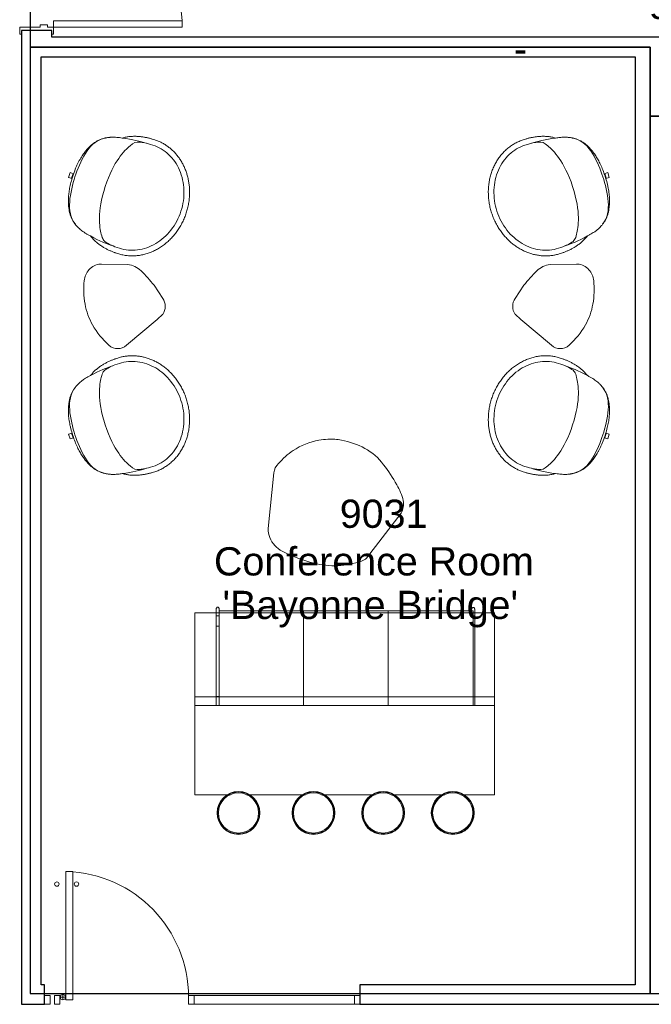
# Model space of a CAD drawing. Header units: inches. Extents: x -1 to 4727, y -3 to 1727.
# Tile 146 of 163: x 4159 to 4336, y 648 to 924. Entities that reach past the tile are written whole.
import ezdxf

# ---------------------------------------------------------------- set-up
doc = ezdxf.new("R2010")
doc.units = ezdxf.units.IN
doc.header["$LTSCALE"] = 42
doc.header["$MEASUREMENT"] = 0
doc.layers.get('0').update_dxf_attribs({"linetype": 'CONTINUOUS'})
for name, color, linetype in [('I-DOOR', 9, 'CONTINUOUS'), ('I-FURN', 8, 'CONTINUOUS'), ('I-FURN-CHAR', 9, 'CONTINUOUS'), ('I-GLAZ', 8, 'CONTINUOUS'), ('I-WALL', 8, 'CONTINUOUS'), ('Room Names & IDs', 7, 'CONTINUOUS'), ('triLabelLayer', 7, 'CONTINUOUS'), ('triSpaceLayer', 7, 'CONTINUOUS')]:
    doc.layers.add(name, color=color, linetype=linetype)
doc.styles.add('PDF Helvetica', font='Helvetica.ttf')
doc.styles.get("Standard").update_dxf_attribs({"font": 'romans.shx'})

# ---------------------------------------------------------------- blocks, each defined once
blk = doc.blocks.new('Door CW - Single - Offset Pivot Hinge - Single Swing - w Rails - Default - Interior CISCO-7565961-FURNITURE PLAN - FLOOR 09 - EAST')
at = {"lineweight": 9}
for p, q in [((14.38, -35.92), (14.38, 0)), ((14.38, 0), (16.37, 0)), ((16.37, -35.92), (16.37, 0)), ((17.19, -1.5), (17.19, 0)), ((16.44, -0.75), (17.94, -0.75)), ((14.38, -35.92), (16.37, -35.92))]:
    blk.add_line(p, q, dxfattribs=at)
for centre, radius in [((17.19, -0.75), 0.75), ((13.37, -32.42), 0.625), ((18.87, -32.42), 0.625)]:
    blk.add_circle(centre, radius, dxfattribs=at)
blk.add_arc((17.19, -0.75), 35.19, 180, 268.2697, dxfattribs=at)
blk = doc.blocks.new('Rectangular Mullion - IOC - Typical-7565963-FURNITURE PLAN - FLOOR 09 - EAST')
at = {"lineweight": 18}
for p, q in [((-0.78125, 1.25), (0.78125, 1.25)), ((-0.78125, -1.25), (-0.78125, 1.25)), ((0.78125, 1.25), (0.78125, -1.25)), ((0.78125, -1.25), (-0.78125, -1.25))]:
    blk.add_line(p, q, dxfattribs=at)
blk = doc.blocks.new('Rectangular Mullion - IOC - Typical-6167543-FURNITURE PLAN - FLOOR 09 - EAST')
at = {"lineweight": 9}
for p, q in [((4470.72, 1267.12), (4515.6, 1267.12)), ((4470.72, 1264.62), (4515.6, 1264.62))]:
    blk.add_line(p, q, dxfattribs=at)
blk = doc.blocks.new('Rectangular Mullion - IOC - Typical-7565964-FURNITURE PLAN - FLOOR 09 - EAST')
at = {"lineweight": 18}
for p, q in [((0, 1.25), (-1.5625, 1.25)), ((-1.5625, 1.25), (-1.5625, -1.25)), ((0, -1.25), (0, 1.25)), ((-1.5625, -1.25), (0, -1.25))]:
    blk.add_line(p, q, dxfattribs=at)
blk = doc.blocks.new('Rectangular Mullion - IOC - Typical-7565970-FURNITURE PLAN - FLOOR 09 - EAST')
at = {"lineweight": 18}
for p, q in [((-1.5625, 1.25), (0, 1.25)), ((-1.5625, -1.25), (-1.5625, 1.25)), ((0, 1.25), (0, -1.25)), ((0, -1.25), (-1.5625, -1.25))]:
    blk.add_line(p, q, dxfattribs=at)
blk = doc.blocks.new('Bernhardt-Design_Table_Clue_L38 - CL38-5296646-ILLUSTRATIVE PLAN - FLOOR 09 _PRI_09 Copy 2')
at = {"lineweight": 9}
for p, q in [((-16.72, -7.01), (-15.14, 8.58)), ((20.48, -2.73), (10.84, -15.36))]:
    blk.add_line(p, q, dxfattribs=at)
for centre, radius, start, end in [((0.78, -0.9), 18.89, 100.1573, 123.8427), ((0.78, -0.9), 18.89, 92.3617, 100.1573), ((0.57, -0.44), 18.43, 79.8427, 91.771), ((0.04, -3.38), 21.42, 61.2608, 79.8427), ((1.35, -1.75), 19.92, 123.8427, 139.7135), ((2.48, 1.06), 16.35, 36.7392, 61.2608), ((-11.21, 8.19), 3.95, 131.7781, 174.2219), ((-9, -9.15), 31.68, 26.884, 39.116), ((5.53, -3.23), 16.1, 14.5224, 31.4776), ((15.76, -0.06), 5.43, 330.5277, 9.25), ((-10.75, -7.3), 5.98, 177.2782, 202.3616), ((-9.38, -6.74), 7.45, 202.3616, 242.9493), ((6.91, 25.16), 43.27, 242.9493, 255.5058), ((1.79, 5.36), 22.82, 272.4942, 289.5058), ((7.7, -11.34), 5.1, 289.5058, 308.0148), ((1.79, 5.36), 22.82, 255.5058, 272.4942)]:
    blk.add_arc(centre, radius, start, end, dxfattribs=at)
blk = doc.blocks.new('Bernhardt_Design-Chair-Lounge-Mitt - 5720-1472952-ILLUSTRATIVE PLAN - FLOOR 09 _PRI_09 Copy 2')
at = {"lineweight": 9}
for p, q in [((0.69, 17.66), (-0.69, 17.66)), ((-0.69, 17.66), (-0.69, 16.65)), ((0.69, 16.8), (-0.69, 16.8)), ((0.69, 16.65), (0.69, 17.66))]:
    blk.add_line(p, q, dxfattribs=at)
blk.add_arc((0, -10.14), 26.8, 88.53, 91.47, dxfattribs=at)
for points, knots in [([(0, 16.66), (-0.65, 16.66), (-1.89, 16.62), (-3.53, 16.47), (-4.98, 16.23), (-6.25, 15.93), (-7.37, 15.58), (-8.69, 15.06), (-9.66, 14.57), (-10.39, 14.1), (-10.77, 13.83), (-11.12, 13.54), (-11.45, 13.24), (-11.77, 12.91), (-12.07, 12.57), (-12.31, 12.26), (-12.5, 12), (-12.64, 11.8), (-12.78, 11.59), (-12.92, 11.37), (-13.05, 11.14), (-13.18, 10.9), (-13.31, 10.65), (-13.47, 10.29), (-13.67, 9.82), (-13.89, 9.18), (-14.09, 8.47), (-14.27, 7.68), (-14.38, 7.09), (-14.42, 6.78)], [0, 0, 0, 0, 0.058824, 0.117647, 0.176471, 0.235294, 0.294118, 0.352941, 0.470588, 0.503676, 0.536765, 0.569853, 0.602941, 0.636029, 0.669118, 0.702206, 0.71875, 0.735294, 0.751838, 0.768382, 0.784926, 0.801471, 0.818015, 0.834559, 0.867647, 0.900735, 0.933824, 0.966912, 1, 1, 1, 1]), ([(14.42, 6.78), (14.38, 7.05), (14.29, 7.58), (14.13, 8.3), (13.98, 8.84), (13.86, 9.25), (13.73, 9.63), (13.6, 9.99), (13.46, 10.32), (13.35, 10.56), (13.24, 10.79), (13.12, 11.01), (13, 11.22), (12.85, 11.49), (12.64, 11.8), (12.31, 12.27), (11.88, 12.81), (11.31, 13.38), (10.67, 13.92), (9.92, 14.42), (9.03, 14.89), (8.18, 15.27), (7.42, 15.55), (6.82, 15.76), (6.16, 15.95), (5.46, 16.12), (4.7, 16.27), (3.89, 16.41), (3.02, 16.52), (1.78, 16.63), (0.74, 16.66), (0, 16.66)], [0, 0, 0, 0, 0.029412, 0.058824, 0.088235, 0.102941, 0.117647, 0.147059, 0.161765, 0.176471, 0.191176, 0.205882, 0.220588, 0.235294, 0.264706, 0.294118, 0.352941, 0.411765, 0.470588, 0.536765, 0.602941, 0.669118, 0.702206, 0.735294, 0.768382, 0.801471, 0.834559, 0.867647, 0.900735, 0.933824, 1, 1, 1, 1]), ([(0, 16.02), (-2.08, 16.02), (-7.67, 15.63), (-11.27, 13.76), (-12.61, 11.82)], [0, 0, 0, 0, 0.3261237, 0.6598167, 0.6598167, 0.6598167, 0.6598167]), ([(0, 16.02), (2.08, 16.02), (7.67, 15.63), (11.27, 13.76), (12.61, 11.82)], [0, 0, 0, 0, 0.3261237, 0.6598167, 0.6598167, 0.6598167, 0.6598167]), ([(-14.42, 6.78), (-14.63, 6.47), (-14.91, 6.01), (-15.24, 5.38), (-15.47, 4.91), (-15.67, 4.44), (-15.84, 3.96), (-16, 3.48), (-16.14, 3.01), (-16.26, 2.54), (-16.37, 2.07), (-16.45, 1.61), (-16.53, 1.16), (-16.59, 0.72), (-16.64, 0.29), (-16.68, -0.13), (-16.71, -0.54), (-16.73, -0.93), (-16.75, -1.42), (-16.75, -1.78), (-16.75, -2)], [0, 0, 0, 0, 0.1, 0.15, 0.2, 0.25, 0.3, 0.35, 0.4, 0.45, 0.5, 0.55, 0.6, 0.65, 0.7, 0.75, 0.8, 0.85, 0.9, 1, 1, 1, 1]), ([(-15.18, -2), (-15.17, 0), (-14.73, 2.77), (-13.82, 3.76), (-7.6, 7.1), (0, 7.1)], [0, 0, 0, 0, 0.1710407, 0.4825883, 0.9272258, 0.9272258, 0.9272258, 0.9272258]), ([(15.18, -2), (15.17, 0), (14.73, 2.77), (13.82, 3.76), (7.6, 7.1), (0, 7.1)], [0, 0, 0, 0, 0.1710407, 0.4825883, 0.9272258, 0.9272258, 0.9272258, 0.9272258]), ([(16.75, -2), (16.75, -1.78), (16.75, -1.42), (16.73, -0.93), (16.71, -0.54), (16.68, -0.13), (16.64, 0.29), (16.59, 0.72), (16.53, 1.16), (16.45, 1.61), (16.37, 2.07), (16.26, 2.54), (16.14, 3.01), (16, 3.48), (15.84, 3.96), (15.67, 4.44), (15.47, 4.91), (15.24, 5.38), (14.91, 6.01), (14.63, 6.47), (14.42, 6.78)], [0, 0, 0, 0, 0.1, 0.15, 0.2, 0.25, 0.3, 0.35, 0.4, 0.45, 0.5, 0.55, 0.6, 0.65, 0.7, 0.75, 0.8, 0.85, 0.9, 1, 1, 1, 1]), ([(-16.75, -2), (-16.75, -2.41), (-16.71, -3.23), (-16.54, -4.43), (-16.3, -5.43), (-16.06, -6.21), (-15.85, -6.79), (-15.61, -7.36), (-15.34, -7.93), (-15.05, -8.48), (-14.74, -9.02), (-14.39, -9.55), (-14.03, -10.07), (-13.63, -10.57), (-13.22, -11.06), (-12.79, -11.53), (-12.33, -11.99), (-11.85, -12.43), (-11.35, -12.86), (-10.83, -13.26), (-10.29, -13.64), (-9.73, -14.01), (-9.16, -14.35), (-8.58, -14.67), (-7.97, -14.98), (-7.36, -15.26), (-6.73, -15.51), (-6.09, -15.74), (-5.44, -15.95), (-4.78, -16.14), (-4.11, -16.3), (-3.44, -16.44), (-2.76, -16.55), (-2.07, -16.64), (-1.38, -16.7), (-0.69, -16.74), (0, -16.75), (0.69, -16.74), (1.38, -16.7), (2.07, -16.64), (2.76, -16.55), (3.44, -16.44), (4.11, -16.3), (4.78, -16.14), (5.44, -15.95), (6.09, -15.74), (6.89, -15.45), (7.82, -15.06), (8.7, -14.61), (9.38, -14.23), (10.04, -13.82), (10.84, -13.26), (11.73, -12.55), (12.43, -11.9), (12.95, -11.36), (13.45, -10.8), (14.03, -10.07), (14.56, -9.31), (14.93, -8.69), (15.29, -8.04), (15.68, -7.22), (16.07, -6.22), (16.37, -5.18), (16.59, -4.13), (16.72, -3.07), (16.75, -2.36), (16.75, -2)], [0, 0, 0, 0, 0.026316, 0.052632, 0.078947, 0.092105, 0.105263, 0.118421, 0.131579, 0.144737, 0.157895, 0.171053, 0.184211, 0.197368, 0.210526, 0.223684, 0.236842, 0.25, 0.263158, 0.276316, 0.289474, 0.302632, 0.315789, 0.328947, 0.342105, 0.355263, 0.368421, 0.381579, 0.394737, 0.407895, 0.421053, 0.434211, 0.447368, 0.460526, 0.473684, 0.486842, 0.5, 0.513158, 0.526316, 0.539474, 0.552632, 0.565789, 0.578947, 0.592105, 0.605263, 0.618421, 0.631579, 0.654605, 0.677632, 0.689145, 0.700658, 0.723684, 0.746711, 0.769737, 0.78125, 0.792763, 0.815789, 0.838816, 0.850329, 0.861842, 0.884868, 0.907895, 0.930921, 0.953947, 0.976974, 1, 1, 1, 1])]:
    blk.add_open_spline(points, degree=3, knots=knots, dxfattribs=at)
for points in [[(-14.42, 6.78), (-14.96, 4.01), (-15.11, 1.58), (-15.11, 0)], [(14.42, 6.78), (14.96, 4.01), (15.11, 1.58), (15.11, 0)], [(-15.18, -2), (-15.18, -2.85), (-14.99, -4.55), (-14.14, -7), (-12.76, -9.29), (-10.88, -11.31), (-8.56, -12.98), (-5.91, -14.23), (-3.02, -15), (0, -15.26), (3.02, -15), (5.91, -14.23), (8.56, -12.98), (10.88, -11.31), (12.76, -9.29), (14.14, -7), (14.99, -4.55), (15.18, -2.85), (15.18, -2)]]:
    blk.add_open_spline(points, degree=3, dxfattribs=at)
blk = doc.blocks.new('Bernhardt-Design_Table_Clue_L23 _3_ - CL23-5299821-ILLUSTRATIVE PLAN - FLOOR 09 _PRI_09 Copy 2')
at = {"lineweight": 9}
for p, q in [((11.18, 5.72), (11.18, 5.44)), ((11.05, -1.95), (11.18, 5.44)), ((-11.53, -1.58), (-4.3, -10.2)), ((-4.3, -10.2), (-2.88, -11.73)), ((1.59, -11.73), (5.25, -9.31))]:
    blk.add_line(p, q, dxfattribs=at)
for centre, radius, start, end in [((3.07, -7.67), 17.94, 99.8614, 119.7864), ((4.09, -13.51), 23.88, 84.1386, 99.8614), ((5.95, 4.64), 5.63, 49.3442, 84.1386), ((6.7, 5.51), 4.48, 2.6558, 49.3442), ((5.74, -12.33), 23.32, 119.7864, 137.7967), ((-8.82, 0.87), 3.66, 137.7967, 222.2033), ((5.08, -1.43), 5.99, 314.9255, 355.0745), ((-26.22, 29.95), 50.31, 308.7088, 314.9255), ((-0.65, -8.61), 3.84, 234.3862, 305.6138)]:
    blk.add_arc(centre, radius, start, end, dxfattribs=at)
blk = doc.blocks.new('Bernhardt_Design-Chair-Lounge-Mitt - 5720-2144713-ILLUSTRATIVE PLAN - FLOOR 09 _PRI_09 Copy 2')
at = {"lineweight": 9}
for p, q in [((-0.69, -17.66), (-0.69, -16.65)), ((0.69, -16.8), (-0.69, -16.8)), ((0.69, -17.66), (-0.69, -17.66)), ((0.69, -16.65), (0.69, -17.66))]:
    blk.add_line(p, q, dxfattribs=at)
blk.add_arc((0, 10.14), 26.8, 268.53, 271.47, dxfattribs=at)
for points, knots in [([(-16.75, 2), (-16.75, 2.36), (-16.72, 3.07), (-16.59, 4.13), (-16.37, 5.18), (-16.07, 6.22), (-15.68, 7.22), (-15.29, 8.04), (-14.93, 8.69), (-14.56, 9.31), (-14.03, 10.07), (-13.45, 10.8), (-12.95, 11.36), (-12.43, 11.9), (-11.73, 12.55), (-10.84, 13.26), (-10.04, 13.82), (-9.38, 14.23), (-8.7, 14.61), (-7.82, 15.06), (-6.89, 15.45), (-6.09, 15.74), (-5.44, 15.95), (-4.78, 16.14), (-4.11, 16.3), (-3.44, 16.44), (-2.76, 16.55), (-2.07, 16.64), (-1.38, 16.7), (-0.69, 16.74), (0, 16.75), (0.69, 16.74), (1.38, 16.7), (2.07, 16.64), (2.76, 16.55), (3.44, 16.44), (4.11, 16.3), (4.78, 16.14), (5.44, 15.95), (6.09, 15.74), (6.73, 15.51), (7.36, 15.26), (7.97, 14.98), (8.58, 14.67), (9.16, 14.35), (9.73, 14.01), (10.29, 13.64), (10.83, 13.26), (11.35, 12.86), (11.85, 12.43), (12.33, 11.99), (12.79, 11.53), (13.22, 11.06), (13.63, 10.57), (14.03, 10.07), (14.39, 9.55), (14.74, 9.02), (15.05, 8.48), (15.34, 7.93), (15.61, 7.36), (15.85, 6.79), (16.06, 6.21), (16.3, 5.43), (16.54, 4.43), (16.71, 3.23), (16.75, 2.41), (16.75, 2)], [-1, -1, -1, -1, -0.976974, -0.953947, -0.930921, -0.907895, -0.884868, -0.861842, -0.850329, -0.838816, -0.815789, -0.792763, -0.78125, -0.769737, -0.746711, -0.723684, -0.700658, -0.689145, -0.677632, -0.654605, -0.631579, -0.618421, -0.605263, -0.592105, -0.578947, -0.565789, -0.552632, -0.539474, -0.526316, -0.513158, -0.5, -0.486842, -0.473684, -0.460526, -0.447368, -0.434211, -0.421053, -0.407895, -0.394737, -0.381579, -0.368421, -0.355263, -0.342105, -0.328947, -0.315789, -0.302632, -0.289474, -0.276316, -0.263158, -0.25, -0.236842, -0.223684, -0.210526, -0.197368, -0.184211, -0.171053, -0.157895, -0.144737, -0.131579, -0.118421, -0.105263, -0.092105, -0.078947, -0.052632, -0.026316, 0, 0, 0, 0]), ([(-14.42, -6.78), (-14.63, -6.47), (-14.91, -6.01), (-15.24, -5.38), (-15.47, -4.91), (-15.67, -4.44), (-15.84, -3.96), (-16, -3.48), (-16.14, -3.01), (-16.26, -2.54), (-16.37, -2.07), (-16.45, -1.61), (-16.53, -1.16), (-16.59, -0.72), (-16.64, -0.29), (-16.68, 0.13), (-16.71, 0.54), (-16.73, 0.93), (-16.75, 1.42), (-16.75, 1.78), (-16.75, 2)], [-1, -1, -1, -1, -0.9, -0.85, -0.8, -0.75, -0.7, -0.65, -0.6, -0.55, -0.5, -0.45, -0.4, -0.35, -0.3, -0.25, -0.2, -0.15, -0.1, 0, 0, 0, 0]), ([(-15.18, 2), (-15.17, 0), (-14.73, -2.77), (-13.82, -3.76), (-7.6, -7.1), (0, -7.1)], [0, 0, 0, 0, 0.1710407, 0.4825883, 0.9272258, 0.9272258, 0.9272258, 0.9272258]), ([(15.18, 2), (15.17, 0), (14.73, -2.77), (13.82, -3.76), (7.6, -7.1), (0, -7.1)], [0, 0, 0, 0, 0.1710407, 0.4825883, 0.9272258, 0.9272258, 0.9272258, 0.9272258]), ([(16.75, 2), (16.75, 1.78), (16.75, 1.42), (16.73, 0.93), (16.71, 0.54), (16.68, 0.13), (16.64, -0.29), (16.59, -0.72), (16.53, -1.16), (16.45, -1.61), (16.37, -2.07), (16.26, -2.54), (16.14, -3.01), (16, -3.48), (15.84, -3.96), (15.67, -4.44), (15.47, -4.91), (15.24, -5.38), (14.91, -6.01), (14.63, -6.47), (14.42, -6.78)], [-1, -1, -1, -1, -0.9, -0.85, -0.8, -0.75, -0.7, -0.65, -0.6, -0.55, -0.5, -0.45, -0.4, -0.35, -0.3, -0.25, -0.2, -0.15, -0.1, 0, 0, 0, 0]), ([(0, -16.66), (-0.74, -16.66), (-1.78, -16.63), (-3.02, -16.52), (-3.89, -16.41), (-4.7, -16.27), (-5.46, -16.12), (-6.16, -15.95), (-6.82, -15.76), (-7.42, -15.55), (-8.18, -15.27), (-9.03, -14.89), (-9.92, -14.42), (-10.67, -13.92), (-11.31, -13.38), (-11.88, -12.81), (-12.31, -12.27), (-12.64, -11.8), (-12.85, -11.49), (-13, -11.22), (-13.12, -11.01), (-13.24, -10.79), (-13.35, -10.56), (-13.46, -10.32), (-13.6, -9.99), (-13.73, -9.63), (-13.86, -9.25), (-13.98, -8.84), (-14.13, -8.3), (-14.29, -7.58), (-14.38, -7.05), (-14.42, -6.78)], [-1, -1, -1, -1, -0.933824, -0.900735, -0.867647, -0.834559, -0.801471, -0.768382, -0.735294, -0.702206, -0.669118, -0.602941, -0.536765, -0.470588, -0.411765, -0.352941, -0.294118, -0.264706, -0.235294, -0.220588, -0.205882, -0.191176, -0.176471, -0.161765, -0.147059, -0.117647, -0.102941, -0.088235, -0.058824, -0.029412, 0, 0, 0, 0]), ([(14.42, -6.78), (14.36, -7.19), (14.25, -7.77), (14.09, -8.47), (13.95, -8.95), (13.81, -9.39), (13.67, -9.82), (13.51, -10.2), (13.33, -10.61), (13.16, -10.94), (13, -11.22), (12.85, -11.49), (12.64, -11.8), (12.39, -12.15), (12.14, -12.49), (11.78, -12.91), (11.31, -13.38), (10.69, -13.9), (10, -14.36), (9.23, -14.79), (8.36, -15.19), (7.37, -15.58), (6.25, -15.93), (4.98, -16.23), (3.53, -16.47), (1.89, -16.62), (0.65, -16.66), (0, -16.66)], [-1, -1, -1, -1, -0.955882, -0.933824, -0.911765, -0.889706, -0.867647, -0.845588, -0.823529, -0.794118, -0.779412, -0.764706, -0.735294, -0.705882, -0.676471, -0.647059, -0.588235, -0.529412, -0.470588, -0.411765, -0.352941, -0.294118, -0.235294, -0.176471, -0.117647, -0.058824, 0, 0, 0, 0]), ([(0, -16.02), (-2.08, -16.02), (-7.67, -15.63), (-11.27, -13.76), (-12.61, -11.82)], [0, 0, 0, 0, 0.3261237, 0.6598167, 0.6598167, 0.6598167, 0.6598167]), ([(0, -16.02), (2.08, -16.02), (7.67, -15.63), (11.27, -13.76), (12.61, -11.82)], [0, 0, 0, 0, 0.3261237, 0.6598167, 0.6598167, 0.6598167, 0.6598167])]:
    blk.add_open_spline(points, degree=3, knots=knots, dxfattribs=at)
for points in [[(-15.18, 2), (-15.18, 2.85), (-14.99, 4.55), (-14.14, 7), (-12.76, 9.29), (-10.88, 11.31), (-8.56, 12.98), (-5.91, 14.23), (-3.02, 15), (0, 15.26), (3.02, 15), (5.91, 14.23), (8.56, 12.98), (10.88, 11.31), (12.76, 9.29), (14.14, 7), (14.99, 4.55), (15.18, 2.85), (15.18, 2)], [(-14.42, -6.78), (-14.96, -4.01), (-15.11, -1.58), (-15.11, 0)], [(14.42, -6.78), (14.96, -4.01), (15.11, -1.58), (15.11, 0)]]:
    blk.add_open_spline(points, degree=3, dxfattribs=at)
blk = doc.blocks.new('Bernhardt-Design_Table_Clue_L23 _3_ - CL23-8607947-ILLUSTRATIVE PLAN - FLOOR 09 _PRI_09 Copy 2')
at = {"lineweight": 9}
for p, q in [((-4.3, 10.2), (-2.88, 11.73)), ((1.59, 11.73), (5.25, 9.31)), ((-11.53, 1.58), (-4.3, 10.2)), ((11.05, 1.95), (11.18, -5.44)), ((11.18, -5.72), (11.18, -5.44))]:
    blk.add_line(p, q, dxfattribs=at)
for centre, radius, start, end in [((-0.65, 8.61), 3.84, 54.3862, 125.6138), ((-26.22, -29.95), 50.31, 45.0745, 51.2912), ((5.08, 1.43), 5.99, 4.9255, 45.0745), ((-8.82, -0.87), 3.66, 137.7967, 222.2033), ((5.74, 12.33), 23.32, 222.2033, 240.2136), ((3.07, 7.67), 17.94, 240.2136, 260.1386), ((6.7, -5.51), 4.48, 310.6558, 357.3442), ((4.09, 13.51), 23.88, 260.1386, 275.8614), ((5.95, -4.64), 5.63, 275.8614, 310.6558)]:
    blk.add_arc(centre, radius, start, end, dxfattribs=at)
blk = doc.blocks.new('Countertop - Straight - 24_ Depth-8668780-ILLUSTRATIVE PLAN - FLOOR 09 _PRI_09 Copy 2')
at = {"lineweight": 9}
for p, q in [((36.74, 0), (-47.26, 0)), ((-47.26, 0), (-47.26, -25)), ((36.74, -25), (36.74, 0)), ((-47.26, -25), (-38.11, -25)), ((-37.89, -25), (-37.25, -25)), ((-32.72, -25), (-32.08, -25)), ((-31.87, -25), (-17.11, -25)), ((-16.89, -25), (-16.25, -25)), ((-11.72, -25), (-11.08, -25)), ((-10.87, -25), (2.39, -25)), ((2.61, -25), (3.25, -25)), ((7.78, -25), (8.42, -25)), ((8.63, -25), (21.89, -25)), ((22.11, -25), (22.75, -25)), ((27.28, -25), (27.92, -25)), ((28.13, -25), (36.74, -25))]:
    blk.add_line(p, q, dxfattribs=at)
blk = doc.blocks.new('so05 - Default-8668775-ILLUSTRATIVE PLAN - FLOOR 09 _PRI_09 Copy 2')
at = {"lineweight": 9}
for p, q in [((-51, 6.5), (-51, 32.44)), ((-45.44, 30.59), (-45.44, 32.44)), ((-45.44, 30.09), (-45.44, 30.59)), ((-45, 32.44), (-45, 6)), ((-21.22, 32.44), (-21.22, 6)), ((-21.22, 6), (-21.22, 32.44)), ((2.55, 6), (2.55, 32.44)), ((2.55, 32.44), (2.55, 6)), ((26.12, 6), (26.12, 32.44)), ((27, 32.44), (27, 30.53)), ((27, 30.53), (27, 30.03)), ((33, 6.5), (33, 32.44)), ((-51, 30), (33, 30)), ((-45.44, 30), (-45.44, 30.09)), ((-45.44, 10.33), (-45.44, 30)), ((-45, 30), (-45.44, 30)), ((27, 29.94), (26.12, 29.94)), ((27, 30.03), (27, 29.94)), ((27, 29.94), (27, 10.27)), ((-45.44, 10.25), (-45.44, 10.33)), ((-45.44, 10.33), (-45, 10.33)), ((-45.44, 9.75), (-45.44, 10.25)), ((-45.44, 7.39), (-45.44, 9.75)), ((26.12, 10.27), (27, 10.27)), ((27, 10.27), (27, 10.18)), ((27, 10.18), (27, 9.69)), ((27, 9.69), (27, 7.33)), ((33, 6.5), (-51, 6.5)), ((-45.44, 5.5), (-45.44, 7.39)), ((-45, 7.39), (-45.44, 7.39)), ((-45, 7.39), (-45.44, 7.39)), ((-44.64, 6), (-45, 6)), ((-21.58, 6), (-44.64, 6)), ((-44.56, 6), (-44.56, 5.5)), ((-21.22, 6), (-21.58, 6)), ((-20.87, 6), (-21.22, 6)), ((2.2, 6), (-20.87, 6)), ((2.55, 6), (2.2, 6)), ((2.91, 6), (2.55, 6)), ((25.77, 6), (2.91, 6)), ((26.12, 6), (25.77, 6)), ((27, 7.33), (26.12, 7.33)), ((27, 7.33), (26.12, 7.33)), ((26.12, 5.44), (26.12, 6)), ((27, 7.33), (27, 5.43))]:
    blk.add_line(p, q, dxfattribs=at)
at = {"lineweight": 9, "flags": 128}
for points in [[(-45.44, 5.5), (-45.4, 5.36), (-45.35, 5.25), (-45.28, 5.15), (-45.19, 5.07), (-45.1, 5.03), (-45, 5.02), (-44.9, 5.03), (-44.81, 5.08), (-44.72, 5.15), (-44.65, 5.25), (-44.6, 5.37), (-44.56, 5.5)], [(26.12, 5.44), (26.16, 5.31), (26.21, 5.19), (26.28, 5.09), (26.37, 5.02), (26.46, 4.97), (26.56, 4.95), (26.66, 4.97), (26.75, 5.01), (26.84, 5.09), (26.91, 5.18), (26.96, 5.3), (27, 5.43)]]:
    blk.add_lwpolyline(points, dxfattribs=at)
blk = doc.blocks.new('Stool - Round - Default-8670254-ILLUSTRATIVE PLAN - FLOOR 09 _PRI_09 Copy 2')
at = {"lineweight": 9}
for radius, start, end in [(6, 360, 180), (5.88, 0, 180), (5.63, 360, 180), (6, 180, 360), (5.88, 180, 0), (5.63, 180, 360)]:
    blk.add_arc((0, 0), radius, start, end, dxfattribs=at)

msp = doc.modelspace()

# ---------------------------------------------------------------- linework, layer by layer
at = {"layer": 'I-DOOR', "lineweight": 18}
for p, q in [((4158.93, 921.49), (4164.68, 921.49)), ((4158.93, 919.49), (4158.93, 921.49)), ((4164.68, 922.12), (4166.68, 922.12)), ((4164.68, 921.49), (4164.68, 922.12)), ((4166.68, 922.12), (4166.68, 921.49)), ((4166.68, 921.49), (4168.43, 921.49)), ((4168.43, 923.24), (4204.43, 923.24)), ((4168.43, 921.49), (4168.43, 923.24)), ((4168.43, 921.49), (4204.43, 921.49)), ((4168.43, 921.49), (4168.43, 919.49)), ((4204.43, 921.49), (4204.43, 923.24)), ((4159.43, 919.49), (4158.93, 919.49)), ((4159.43, 920.49), (4159.43, 919.49)), ((4167.93, 920.49), (4159.43, 920.49)), ((4167.93, 919.49), (4167.93, 920.49)), ((4168.43, 919.49), (4167.93, 919.49))]:
    msp.add_line(p, q, dxfattribs=at)
at = {"layer": 'I-DOOR', "lineweight": 9}
msp.add_arc((4168.43, 921.49), 36, 0, 90.2053, dxfattribs=at)
at = {"layer": 'I-WALL'}
for p, q in [((4159.43, 920.49), (4159.43, 647.87)), ((4167.93, 920.49), (4159.43, 920.49)), ((4167.93, 918.62), (4167.93, 920.49)), ((4339.74, 918.62), (4167.93, 918.62)), ((4164.93, 913.12), (4331.24, 913.12)), ((4164.93, 653.37), (4164.93, 913.12)), ((4331.24, 913.12), (4331.24, 653.37)), ((4165.86, 653.37), (4164.93, 653.37)), ((4165.86, 647.87), (4165.86, 653.37)), ((4331.24, 653.37), (4254.21, 653.37)), ((4254.21, 653.37), (4254.21, 647.87)), ((4159.43, 647.87), (4165.86, 647.87)), ((4254.21, 647.87), (4523.09, 647.87))]:
    msp.add_line(p, q, dxfattribs=at)
at = {"layer": 'triSpaceLayer'}
for points in [[(4520.34, 896.56), (4532.23, 943.1), (4332.44, 996.54), (4332.44, 990.62), (4166.63, 990.62), (4166.63, 960.43), (4161.86, 960.43), (4161.86, 915.87), (4335.49, 915.87), (4335.49, 896.56)], [(4161.86, 650.91), (4335.49, 650.91), (4335.49, 915.87), (4161.86, 915.87)], [(4335.49, 650.91), (4520.34, 650.91), (4520.34, 896.56), (4335.49, 896.56)]]:
    msp.add_lwpolyline(points, close=True, dxfattribs=at)

# ---------------------------------------------------------------- block references
at = {"layer": 'I-DOOR', "rotation": 180}
msp.add_blockref('Door CW - Single - Offset Pivot Hinge - Single Swing - w Rails - Default - Interior CISCO-7565961-FURNITURE PLAN - FLOOR 09 - EAST', (4188.21, 649.12), dxfattribs=at)
at = {"layer": 'I-DOOR', "lineweight": 9, "xscale": -1}
for name, p in [('Rectangular Mullion - IOC - Typical-7565970-FURNITURE PLAN - FLOOR 09 - EAST', (4165.86, 649.12)), ('Rectangular Mullion - IOC - Typical-7565963-FURNITURE PLAN - FLOOR 09 - EAST', (4169.43, 649.12)), ('Rectangular Mullion - IOC - Typical-7565963-FURNITURE PLAN - FLOOR 09 - EAST', (4206.99, 649.12))]:
    msp.add_blockref(name, p, dxfattribs=at)
at = {"layer": 'I-FURN', "lineweight": 9}
for name, p, rotation in [('Bernhardt-Design_Table_Clue_L23 _3_ - CL23-5299821-ILLUSTRATIVE PLAN - FLOOR 09 _PRI_09 Copy 2', (4187.24, 843.94), 89.9999999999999), ('Bernhardt-Design_Table_Clue_L23 _3_ - CL23-8607947-ILLUSTRATIVE PLAN - FLOOR 09 _PRI_09 Copy 2', (4309.43, 843.94), 90.0000000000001), ('so05 - Default-8668775-ILLUSTRATIVE PLAN - FLOOR 09 _PRI_09 Copy 2', (4240.93, 764), 180)]:
    msp.add_blockref(name, p, dxfattribs=dict(at, rotation=rotation))
for name, p in [('Bernhardt-Design_Table_Clue_L38 - CL38-5296646-ILLUSTRATIVE PLAN - FLOOR 09 _PRI_09 Copy 2', (4245.24, 788.12)), ('Countertop - Straight - 24_ Depth-8668780-ILLUSTRATIVE PLAN - FLOOR 09 _PRI_09 Copy 2', (4255.19, 731.56))]:
    msp.add_blockref(name, p, dxfattribs=at)
at = {"layer": 'I-FURN-CHAR', "lineweight": 9}
for name, p, rotation in [('Bernhardt_Design-Chair-Lounge-Mitt - 5720-1472952-ILLUSTRATIVE PLAN - FLOOR 09 _PRI_09 Copy 2', (4189.65, 874.61), 71.99999999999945), ('Bernhardt_Design-Chair-Lounge-Mitt - 5720-2144713-ILLUSTRATIVE PLAN - FLOOR 09 _PRI_09 Copy 2', (4307.01, 874.61), 108.0000000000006), ('Bernhardt_Design-Chair-Lounge-Mitt - 5720-2144713-ILLUSTRATIVE PLAN - FLOOR 09 _PRI_09 Copy 2', (4189.65, 812.28), 288.0000000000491), ('Bernhardt_Design-Chair-Lounge-Mitt - 5720-1472952-ILLUSTRATIVE PLAN - FLOOR 09 _PRI_09 Copy 2', (4307.01, 812.28), 251.9999999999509)]:
    msp.add_blockref(name, p, dxfattribs=dict(at, rotation=rotation))
for p in [(4220.2, 701.46), (4241.2, 701.46), (4260.7, 701.46), (4280.2, 701.46)]:
    msp.add_blockref('Stool - Round - Default-8670254-ILLUSTRATIVE PLAN - FLOOR 09 _PRI_09 Copy 2', p, dxfattribs=at)
at = {"layer": 'I-GLAZ', "lineweight": 9}
for name, p in [('Rectangular Mullion - IOC - Typical-6167543-FURNITURE PLAN - FLOOR 09 - EAST', (-262.95, -616.75)), ('Rectangular Mullion - IOC - Typical-7565964-FURNITURE PLAN - FLOOR 09 - EAST', (4254.21, 649.12))]:
    msp.add_blockref(name, p, dxfattribs=at)

# ---------------------------------------------------------------- texts
at = {"layer": 'Room Names & IDs', "attachment_point": 4, "style": 'PDF Helvetica'}
for s, insert, char_height in [('General File / Storage', (4239.4, 928.76), 7.9024), ('-', (4297.34, 915.43), 7.9), ('9031', (4248.56, 785.17), 7.902), ('Conference Room', (4213.33, 771.84), 7.9024), ("'Bayonne Bridge'", (4215.72, 758.51), 7.9024)]:
    msp.add_mtext(s, dxfattribs=dict(at, insert=insert, char_height=char_height))
at = {"layer": 'triLabelLayer', "color": 7, "insert": (4248.68, 783.39), "char_height": 10, "attachment_point": 5}
msp.add_mtext('{\\fSansSerif;\\H0.01;}', dxfattribs=at)

doc.saveas('drawing.dxf')
